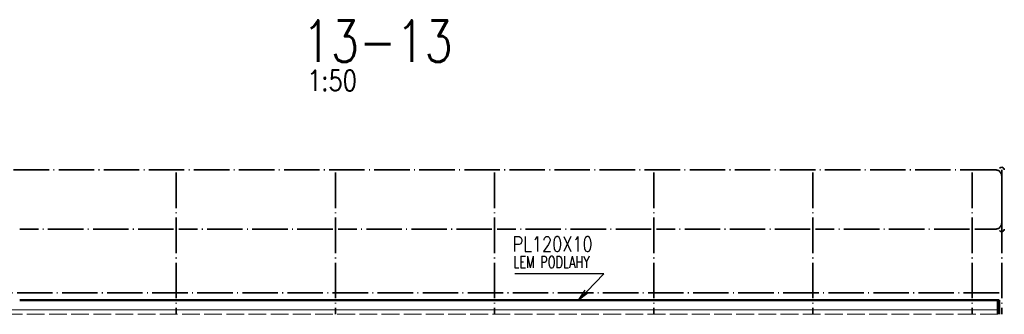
# Paper-space layout 'Layout1' of a CAD drawing. Extents: x -2 to 1033, y -36 to 596.
# Tile 25 of 64: x 420 to 587, y 174 to 224. Entities that reach past the tile are written whole.
import ezdxf

# ---------------------------------------------------------------- set-up
doc = ezdxf.new("R2010")
doc.units = 0
doc.linetypes.add('ACAD_ISO02W100', pattern=[15, 12, -3])
doc.linetypes.add('ACAD_ISO04W100', pattern=[30.5, 24, -3, 0.5, -3])
for name, color, linetype, lineweight in [('SS_2.ET-HALA_TaO-MOULDSHOP-PODLAHA', 9, 'CONTINUOUS', 5), ('SS_2.ET-HALA_TaO-MOULDSHOP-PODLAHA_LEM', 140, 'CONTINUOUS', 50), ('SS_2.ET-HALA_TaO-MOULDSHOP-PODLAHA_ZABRADLI', 20, 'CONTINUOUS', 35), ('SS_NADPIS_7', 6, 'CONTINUOUS', 70), ('SS_POPIS_PROFILU', 13, 'CONTINUOUS', 25)]:
    doc.layers.add(name, color=color, linetype=linetype, lineweight=lineweight)
doc.styles.add('romans.shx', font='romans.shx', dxfattribs={"height": 5})

psp = doc.layouts.get("Layout1")

# ---------------------------------------------------------------- linework, layer by layer
at = {"layer": 'SS_2.ET-HALA_TaO-MOULDSHOP-PODLAHA', "color": 9, "linetype": 'ACAD_ISO02W100', "ltscale": 0.25}
for p, q in [((388.6587, 174.8706), (585.8586, 174.8706)), ((585.8586, 174.8377), (388.6587, 174.8377)), ((585.8586, 174.1363), (388.6587, 174.1363)), ((585.8586, 174.112), (388.6587, 174.112))]:
    psp.add_line(p, q, dxfattribs=at)
at = {"layer": 'SS_2.ET-HALA_TaO-MOULDSHOP-PODLAHA_LEM', "color": 1, "linetype": 'Continuous', "ltscale": 0.25}
for p, q in [((420.3858, 176.4905), (446.4229, 176.4905)), ((447.3129, 176.4905), (473.3501, 176.4905)), ((474.2401, 176.4905), (500.2772, 176.4905)), ((501.1672, 176.4905), (527.2043, 176.4905)), ((528.0943, 176.4905), (554.1315, 176.4905)), ((555.0215, 176.4905), (581.0586, 176.4905)), ((581.9486, 176.4905), (585.8586, 176.4905)), ((585.8586, 174.0905), (585.8586, 176.4905)), ((585.8586, 176.4905), (586.0586, 176.4905)), ((586.0586, 174.0905), (586.0586, 176.4905))]:
    psp.add_line(p, q, dxfattribs=at)
at = {"layer": 'SS_2.ET-HALA_TaO-MOULDSHOP-PODLAHA_LEM', "color": 3, "linetype": 'ACAD_ISO02W100', "ltscale": 0.25}
for p, q in [((446.4229, 176.4905), (447.3129, 176.4905)), ((473.3501, 176.4905), (474.2401, 176.4905)), ((500.2772, 176.4905), (501.1672, 176.4905)), ((527.2043, 176.4905), (528.0943, 176.4905)), ((554.1315, 176.4905), (555.0215, 176.4905)), ((581.0586, 176.4905), (581.9486, 176.4905))]:
    psp.add_line(p, q, dxfattribs=at)
at = {"layer": 'SS_2.ET-HALA_TaO-MOULDSHOP-PODLAHA_ZABRADLI', "color": 7, "linetype": 'ACAD_ISO04W100', "ltscale": 0.25}
for p, q in [((585.4836, 198.4906), (389.0336, 198.4906)), ((446.8679, 198.0455), (446.8679, 174.0906)), ((473.7951, 198.0455), (473.7951, 174.0906)), ((500.7222, 198.0455), (500.7222, 174.0906)), ((527.6493, 198.0455), (527.6493, 174.0906)), ((554.5765, 198.0455), (554.5765, 174.0906)), ((581.5036, 198.0455), (581.5036, 174.0906)), ((586.5036, 198.0455), (586.5036, 174.0906)), ((586.5036, 197.4706), (586.5036, 189.5106)), ((586.5036, 189.5106), (586.5036, 197.4706)), ((446.4229, 188.4906), (420.3858, 188.4906)), ((473.35, 188.4906), (447.3129, 188.4906)), ((500.2772, 188.4906), (474.2401, 188.4906)), ((527.2043, 188.4906), (501.1672, 188.4906)), ((554.1315, 188.4906), (528.0944, 188.4906)), ((581.0586, 188.4906), (555.0215, 188.4906)), ((581.9486, 188.4906), (585.4836, 188.4906)), ((586.0586, 177.6906), (388.4586, 177.6906))]:
    psp.add_line(p, q, dxfattribs=at)
psp.add_arc((585.4836, 197.4706), 1.02, 0, 90, dxfattribs=at)
at = {"layer": 'SS_2.ET-HALA_TaO-MOULDSHOP-PODLAHA_ZABRADLI', "color": 1, "linetype": 'Continuous', "ltscale": 0.25, "extrusion": (2.33107e-08, -5.55822e-13, 1)}
psp.add_arc((586.5036, 198.4906, 0), 0.445, 0, 143.355185, dxfattribs=at)
at = {"layer": 'SS_2.ET-HALA_TaO-MOULDSHOP-PODLAHA_ZABRADLI', "color": 7, "linetype": 'ACAD_ISO04W100', "ltscale": 0.25, "extrusion": (1, 1.22468e-16, -2.33095e-08)}
psp.add_arc((197.4706, 0, 586.5036), 1.02, 0, 90, dxfattribs=at)
at = {"layer": 'SS_2.ET-HALA_TaO-MOULDSHOP-PODLAHA_ZABRADLI', "color": 7, "linetype": 'ACAD_ISO04W100', "ltscale": 0.25, "extrusion": (6.30519e-08, -1.42972e-13, 1)}
psp.add_arc((585.4836, 189.5106, 0), 1.02, 270, 0, dxfattribs=at)
at = {"layer": 'SS_2.ET-HALA_TaO-MOULDSHOP-PODLAHA_ZABRADLI', "color": 1, "linetype": 'Continuous', "ltscale": 0.25, "extrusion": (2.33096e-08, -1.85734e-13, 1)}
psp.add_arc((586.5036, 188.4906, 0), 0.445, 216.644813, 0, dxfattribs=at)
at = {"layer": 'SS_2.ET-HALA_TaO-MOULDSHOP-PODLAHA_ZABRADLI', "color": 7, "linetype": 'ACAD_ISO04W100', "ltscale": 0.25, "extrusion": (1, 1.22465e-16, -1.83697e-16)}
psp.add_arc((189.5106, 0, 586.5036), 1.02, 90, 180, dxfattribs=at)
at = {"layer": 'SS_POPIS_PROFILU', "color": 0, "linetype": 'ByBlock'}
for p, q in [((514.9178, 176.4905), (516.069, 178.1596)), ((514.9178, 176.4905), (516.3086, 177.9279)), ((516.5481, 177.6961), (514.9178, 176.4905))]:
    psp.add_line(p, q, dxfattribs=at)
at = {"layer": 'SS_POPIS_PROFILU', "color": 13}
psp.add_lwpolyline([(514.9178, 176.4905), (519.1981, 180.9141), (504.1504, 180.9141)], dxfattribs=at)

# ---------------------------------------------------------------- texts
at = {"layer": 'SS_NADPIS_7', "color": 6, "style": 'romans.shx', "width": 0.8}
psp.add_text('13-13', height=7, dxfattribs=at).set_placement((468.2193, 216.7477))
at = {"layer": 'SS_NADPIS_7', "color": 2, "style": 'romans.shx', "width": 0.8}
psp.add_text('1:50', height=3.5, dxfattribs=at).set_placement((469.0251, 211.8477))
at = {"layer": 'SS_POPIS_PROFILU', "color": 13, "style": 'romans.shx'}
for s, height, width, p in [('PL120X10', 2.5, 0.8, (503.7733, 184.7141)), ('LEM PODLAHY', 2, 0.7, (503.8864, 181.9141))]:
    psp.add_text(s, height=height, dxfattribs=dict(at, width=width)).set_placement(p)

doc.saveas('drawing.dxf')
